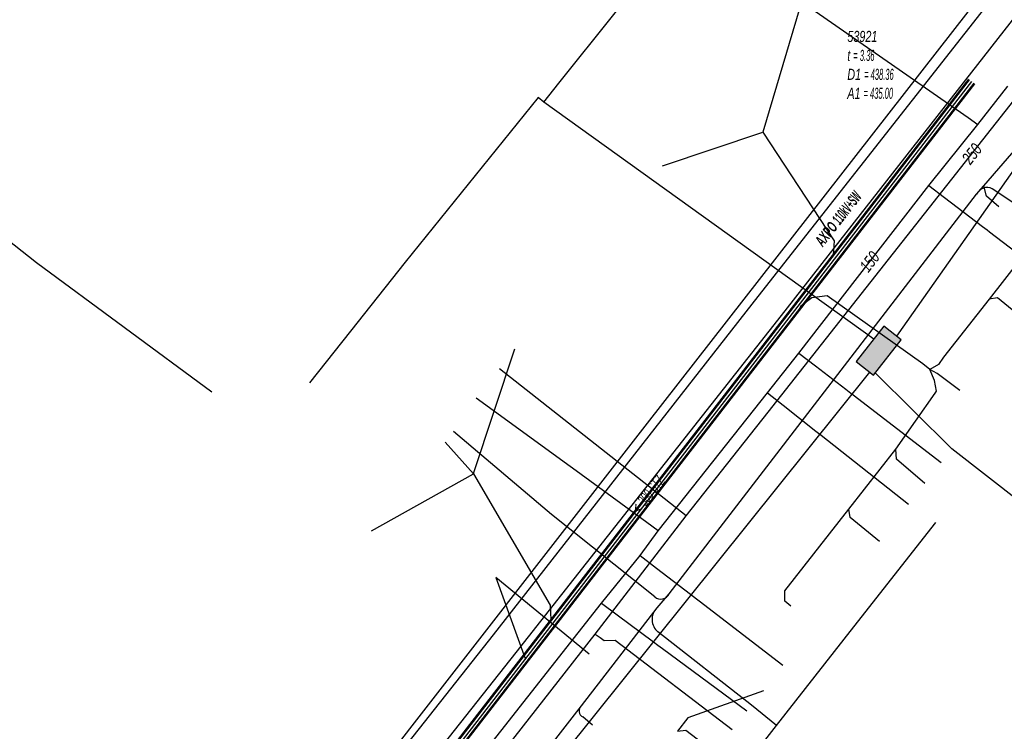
# Model space of a CAD drawing. Header units: metres. Extents: x 2695563 to 2696938, y 1260544 to 1262032.
# Tile 9 of 256: x 2696019 to 2696063, y 1260810 to 1260843. Entities that reach past the tile are written whole.
import ezdxf

# ---------------------------------------------------------------- set-up
doc = ezdxf.new("R2010")
doc.units = ezdxf.units.M
doc.linetypes.add('AUSGEZOGEN', pattern=[0])
for name, color, linetype in [('AW_LK_ Haltung Text', 7, 'AUSGEZOGEN'), ('AW_LK_Haltung', 24, 'AUSGEZOGEN'), ('AW_LK_Normschacht Text', 24, 'AUSGEZOGEN'), ('EW_LK_Trasseabs', 1, 'AUSGEZOGEN'), ('EW_LK_Trasseabs_Text', 1, 'AUSGEZOGEN'), ('EW_LK_Trasserand', 1, 'AUSGEZOGEN'), ('FM_LK_SW_BAUWERK', 94, 'AUSGEZOGEN'), ('FM_LK_SW_TRASSEKANTE', 94, 'AUSGEZOGEN'), ('GA_LK_Leitung', 32, 'AUSGEZOGEN'), ('GA_LK_Leitung_Text', 32, 'AUSGEZOGEN'), ('TV_LK_LEITUNG', 92, 'AUSGEZOGEN'), ('WA_LK_Leitung', 171, 'AUSGEZOGEN'), ('WA_LK_Leitung_Text', 171, 'AUSGEZOGEN')]:
    doc.layers.add(name, color=color, linetype=linetype)
doc.styles.add('ARIAL', font='arial.ttf')
doc.styles.add('ARIALNARROW', font='ARIALN.TTF')

# ---------------------------------------------------------------- blocks, each defined once
blk = doc.blocks.new('COMPLEXOBJECT_1712')
at = {"layer": 'EW_LK_Trasserand', "color": 1, "linetype": 'AUSGEZOGEN', "transparency": 33554687}
blk.add_lwpolyline([(6022.064, 10791.164), (6023.52, 10792.918), (6029.476, 10800.66), (6040.176, 10814.205), (6052.252, 10829.536), (6066.237, 10847.462), (6065.22, 10848.288), (6051.179, 10830.405), (6039.137, 10815.013), (6028.463, 10801.493), (6022.444, 10793.798), (6020.926, 10792.221)], dxfattribs=at)
blk = doc.blocks.new('COMPLEXOBJECT_2632')
at = {"layer": 'EW_LK_Trasseabs', "color": 1, "linetype": 'AUSGEZOGEN', "transparency": 33554687}
blk.add_line((6043.658, 10810.894), (6043.212, 10811.267), dxfattribs=at)
blk.add_arc((6043.348, 10811.539), 0.304, 130.0869, 243.491, dxfattribs=at)

msp = doc.modelspace()

# ---------------------------------------------------------------- hatches: boundary and pattern name
at = {"layer": 'EW_LK_Trasserand', "lineweight": 18, "transparency": 33554687}
h = msp.add_hatch(dxfattribs=at)
h.set_pattern_fill('MUSTER', color=1, scale=6075, style=0, pattern_type=2)
h.set_pattern_definition([(0, (2708005, 1273150), (6075, 6075), [6075, -6075]), (90, (2708005, 1273150), (-6075, 6075), [6075, -6075])])
h.paths.add_polyline_path([(2696009.493, 1260769.853), (2696009.961, 1260770.477), (2696011.469, 1260772.406), (2696012.471, 1260773.924), (2696012.573, 1260774.077), (2696012.673, 1260774.232), (2696012.771, 1260774.388), (2696012.866, 1260774.545), (2696012.96, 1260774.704), (2696013.051, 1260774.863), (2696013.14, 1260775.025), (2696013.226, 1260775.187), (2696013.31, 1260775.351), (2696013.392, 1260775.516), (2696013.472, 1260775.682), (2696013.549, 1260775.849), (2696013.624, 1260776.017), (2696013.696, 1260776.186), (2696013.766, 1260776.356), (2696013.833, 1260776.528), (2696013.899, 1260776.7), (2696013.961, 1260776.873), (2696014.021, 1260777.047), (2696014.079, 1260777.222), (2696014.134, 1260777.397), (2696014.187, 1260777.573), (2696014.237, 1260777.751), (2696014.285, 1260777.928), (2696014.33, 1260778.107), (2696014.373, 1260778.286), (2696014.413, 1260778.465), (2696014.451, 1260778.646), (2696014.486, 1260778.826), (2696014.518, 1260779.007), (2696014.548, 1260779.189), (2696014.911, 1260781.285), (2696014.933, 1260781.425), (2696014.957, 1260781.565), (2696014.983, 1260781.704), (2696015.01, 1260781.843), (2696015.039, 1260781.982), (2696015.071, 1260782.121), (2696015.104, 1260782.259), (2696015.138, 1260782.396), (2696015.175, 1260782.533), (2696015.213, 1260782.67), (2696015.253, 1260782.806), (2696015.295, 1260782.941), (2696015.339, 1260783.076), (2696015.385, 1260783.21), (2696015.432, 1260783.344), (2696015.481, 1260783.477), (2696015.532, 1260783.609), (2696015.584, 1260783.741), (2696015.638, 1260783.872), (2696015.694, 1260784.003), (2696015.752, 1260784.132), (2696015.811, 1260784.261), (2696015.872, 1260784.389), (2696015.935, 1260784.516), (2696015.999, 1260784.643), (2696016.065, 1260784.768), (2696016.133, 1260784.893), (2696016.202, 1260785.016), (2696016.273, 1260785.139), (2696016.346, 1260785.261), (2696016.42, 1260785.382), (2696016.497, 1260785.502), (2696016.576, 1260785.621), (2696016.657, 1260785.739), (2696016.74, 1260785.856), (2696016.824, 1260785.971), (2696016.909, 1260786.085), (2696016.997, 1260786.198), (2696017.086, 1260786.31), (2696017.176, 1260786.421), (2696017.269, 1260786.53), (2696017.362, 1260786.638), (2696017.458, 1260786.744), (2696017.554, 1260786.849), (2696017.653, 1260786.953), (2696017.752, 1260787.055), (2696017.854, 1260787.156), (2696017.956, 1260787.255), (2696018.06, 1260787.353), (2696018.166, 1260787.45), (2696018.273, 1260787.545), (2696018.381, 1260787.638), (2696018.49, 1260787.73), (2696018.601, 1260787.82), (2696018.713, 1260787.908), (2696018.827, 1260787.995), (2696018.941, 1260788.081), (2696019.057, 1260788.164), (2696019.174, 1260788.246), (2696019.292, 1260788.327), (2696019.412, 1260788.405), (2696019.532, 1260788.482), (2696019.656, 1260788.545), (2696019.78, 1260788.609), (2696019.903, 1260788.674), (2696020.025, 1260788.741), (2696020.147, 1260788.809), (2696020.268, 1260788.877), (2696020.388, 1260788.948), (2696020.507, 1260789.019), (2696020.626, 1260789.092), (2696020.744, 1260789.165), (2696020.861, 1260789.24), (2696020.978, 1260789.316), (2696021.094, 1260789.394), (2696021.209, 1260789.472), (2696021.323, 1260789.552), (2696021.436, 1260789.632), (2696021.549, 1260789.714), (2696021.661, 1260789.797), (2696021.772, 1260789.881), (2696021.882, 1260789.966), (2696021.991, 1260790.053), (2696022.1, 1260790.14), (2696022.207, 1260790.229), (2696022.314, 1260790.318), (2696022.419, 1260790.409), (2696022.524, 1260790.5), (2696022.628, 1260790.593), (2696022.731, 1260790.687), (2696022.833, 1260790.781), (2696022.934, 1260790.877), (2696023.034, 1260790.974), (2696024.49, 1260792.728), (2696030.446, 1260800.47), (2696041.146, 1260814.015), (2696053.222, 1260829.346), (2696067.207, 1260847.272), (2696066.19, 1260848.098), (2696052.149, 1260830.215), (2696040.107, 1260814.823), (2696029.433, 1260801.303), (2696023.414, 1260793.608), (2696021.896, 1260792.031), (2696021.797, 1260791.952), (2696021.697, 1260791.874), (2696021.598, 1260791.795), (2696021.498, 1260791.717), (2696021.398, 1260791.639), (2696021.298, 1260791.562), (2696021.198, 1260791.484), (2696021.097, 1260791.407), (2696020.997, 1260791.33), (2696020.896, 1260791.254), (2696020.795, 1260791.177), (2696020.694, 1260791.101), (2696020.592, 1260791.025), (2696020.491, 1260790.949), (2696020.389, 1260790.874), (2696020.287, 1260790.798), (2696020.185, 1260790.723), (2696020.083, 1260790.649), (2696019.98, 1260790.574), (2696019.878, 1260790.5), (2696019.775, 1260790.426), (2696019.672, 1260790.352), (2696019.569, 1260790.278), (2696019.466, 1260790.205), (2696019.362, 1260790.132), (2696019.259, 1260790.059), (2696019.155, 1260789.986), (2696019.051, 1260789.914), (2696018.947, 1260789.842), (2696018.842, 1260789.77), (2696018.738, 1260789.698), (2696018.61, 1260789.604), (2696018.482, 1260789.508), (2696018.356, 1260789.41), (2696018.231, 1260789.312), (2696018.108, 1260789.211), (2696017.985, 1260789.109), (2696017.864, 1260789.006), (2696017.744, 1260788.902), (2696017.625, 1260788.795), (2696017.507, 1260788.688), (2696017.391, 1260788.579), (2696017.276, 1260788.469), (2696017.162, 1260788.357), (2696017.05, 1260788.244), (2696016.939, 1260788.13), (2696016.83, 1260788.014), (2696016.721, 1260787.897), (2696016.615, 1260787.779), (2696016.509, 1260787.66), (2696016.405, 1260787.539), (2696016.303, 1260787.417), (2696016.202, 1260787.294), (2696016.102, 1260787.17), (2696016.004, 1260787.044), (2696015.907, 1260786.917), (2696015.812, 1260786.79), (2696015.719, 1260786.661), (2696015.627, 1260786.531), (2696015.536, 1260786.399), (2696015.447, 1260786.267), (2696015.36, 1260786.134), (2696015.274, 1260785.996), (2696015.189, 1260785.856), (2696015.106, 1260785.715), (2696015.026, 1260785.573), (2696014.947, 1260785.43), (2696014.87, 1260785.286), (2696014.795, 1260785.141), (2696014.722, 1260784.995), (2696014.651, 1260784.848), (2696014.582, 1260784.7), (2696014.515, 1260784.551), (2696014.451, 1260784.402), (2696014.388, 1260784.251), (2696014.327, 1260784.1), (2696014.268, 1260783.947), (2696014.212, 1260783.794), (2696014.157, 1260783.64), (2696014.105, 1260783.486), (2696014.055, 1260783.33), (2696014.007, 1260783.174), (2696013.961, 1260783.018), (2696013.917, 1260782.861), (2696013.875, 1260782.703), (2696013.835, 1260782.544), (2696013.798, 1260782.386), (2696013.763, 1260782.226), (2696013.73, 1260782.066), (2696013.699, 1260781.906), (2696013.67, 1260781.745), (2696013.643, 1260781.584), (2696013.619, 1260781.423), (2696013.265, 1260779.402), (2696013.236, 1260779.236), (2696013.204, 1260779.07), (2696013.17, 1260778.904), (2696013.134, 1260778.739), (2696013.095, 1260778.575), (2696013.055, 1260778.411), (2696013.012, 1260778.248), (2696012.967, 1260778.085), (2696012.919, 1260777.923), (2696012.87, 1260777.761), (2696012.818, 1260777.6), (2696012.764, 1260777.44), (2696012.708, 1260777.281), (2696012.65, 1260777.122), (2696012.59, 1260776.964), (2696012.527, 1260776.807), (2696012.463, 1260776.651), (2696012.396, 1260776.496), (2696012.327, 1260776.342), (2696012.257, 1260776.188), (2696012.184, 1260776.036), (2696012.109, 1260775.885), (2696012.032, 1260775.734), (2696011.953, 1260775.585), (2696011.872, 1260775.437), (2696011.789, 1260775.29), (2696011.704, 1260775.144), (2696011.617, 1260774.999), (2696011.528, 1260774.856), (2696011.437, 1260774.713), (2696011.344, 1260774.572), (2696010.407, 1260773.156), (2696008.945, 1260771.287), (2696007.968, 1260769.914)], flags=0)
at = {"layer": 'FM_LK_SW_BAUWERK', "transparency": 33554687}
msp.add_hatch(color=7, dxfattribs=at).paths.add_polyline_path([(2696058.663, 1260828.248), (2696057.876, 1260828.865), (2696056.611, 1260827.252), (2696057.398, 1260826.635)])

# ---------------------------------------------------------------- linework, layer by layer
at = {"layer": 'AW_LK_Haltung', "color": 24, "linetype": 'AUSGEZOGEN', "transparency": 33554687}
for p, q in [((2696054.382, 1260844.467), (2696052.37, 1260837.689)), ((2696047.807, 1260836.168), (2696052.37, 1260837.689)), ((2696041.078, 1260827.818), (2696039.204, 1260822.14)), ((2696061.328, 1260825.934), (2696060.546, 1260826.535)), ((2696037.928, 1260823.582), (2696039.206, 1260822.148)), ((2696034.57, 1260819.55), (2696039.206, 1260822.148)), ((2696044.478, 1260813.943), (2696040.224, 1260817.422)), ((2696040.224, 1260817.422), (2696041.569, 1260813.742))]:
    msp.add_line(p, q, dxfattribs=at)
at = {"layer": 'AW_LK_Haltung', "linetype": 'AUSGEZOGEN', "transparency": 33554687}
for p, q in [((2696061.726, 1260840.106), (2696018.578, 1260784.264)), ((2696061.741, 1260840.094), (2696018.593, 1260784.252)), ((2696061.757, 1260840.082), (2696018.609, 1260784.24)), ((2696061.963, 1260839.922), (2696018.815, 1260784.08)), ((2696061.979, 1260839.91), (2696018.831, 1260784.068)), ((2696061.994, 1260839.898), (2696018.846, 1260784.056))]:
    msp.add_line(p, q, dxfattribs=at)
at = {"layer": 'AW_LK_Haltung', "color": 255, "transparency": 33554687}
msp.add_line((2696061.86, 1260840.002), (2696018.712, 1260784.16), dxfattribs=at)
at = {"layer": 'AW_LK_Haltung', "color": 24, "linetype": 'AUSGEZOGEN', "transparency": 33554687}
for points in [[(2696052.37, 1260837.689), (2696055.615, 1260832.75), (2696055.569, 1260832.105)], [(2696067.744, 1260836.592), (2696064.762, 1260832.778), (2696062.663, 1260830.093), (2696060.594, 1260827.447)], [(2696059.962, 1260826.888), (2696059.651, 1260827.147), (2696055.297, 1260830.242), (2696054.606, 1260830.149), (2696054.1, 1260829.779), (2696053.963, 1260829.536)], [(2696065.044, 1260828.512), (2696063.04, 1260830.155), (2696062.663, 1260830.093)], [(2696060.594, 1260827.447), (2696060.361, 1260827.122), (2696059.962, 1260826.888)], [(2696060.215, 1260825.822), (2696060.276, 1260825.902), (2696060.183, 1260826.393), (2696059.962, 1260826.888)], [(2696060.546, 1260826.535), (2696060.308, 1260826.718), (2696059.962, 1260826.888)], [(2696053.649, 1260816.12), (2696053.378, 1260816.342), (2696053.367, 1260816.818), (2696056.281, 1260820.532), (2696058.426, 1260823.265), (2696060.215, 1260825.822)], [(2696059.743, 1260821.704), (2696058.457, 1260822.809), (2696058.426, 1260823.265)], [(2696039.206, 1260822.148), (2696042.701, 1260816.172), (2696042.734, 1260815.495)], [(2696057.673, 1260819.068), (2696056.343, 1260820.154), (2696056.281, 1260820.532)], [(2696052.397, 1260812.272), (2696048.959, 1260811.037), (2696048.484, 1260810.428)], [(2696050.156, 1260809.472), (2696048.87, 1260810.457), (2696048.485, 1260810.421)]]:
    msp.add_lwpolyline(points, dxfattribs=at)
at = {"layer": 'EW_LK_Trasseabs', "color": 1, "linetype": 'AUSGEZOGEN', "transparency": 33554687}
for p, q in [((2696062.416, 1260835.249), (2696069.194, 1260843.085)), ((2696062.097, 1260834.88), (2696062.416, 1260835.249)), ((2696067.413, 1260832.017), (2696062.807, 1260835.115)), ((2696048.113, 1260816.684), (2696062.097, 1260834.88)), ((2696042.76, 1260820.292), (2696038.3, 1260824.068)), ((2696047.461, 1260816.544), (2696042.76, 1260820.292)), ((2696056.518, 1260815.183), (2696060.233, 1260819.934)), ((2696047.56, 1260816.039), (2696048.113, 1260816.684)), ((2696044.122, 1260811.581), (2696047.56, 1260816.039)), ((2696051.85, 1260811.617), (2696047.599, 1260814.955)), ((2696052.994, 1260810.688), (2696056.518, 1260815.183)), ((2696033.271, 1260797.706), (2696044.122, 1260811.581)), ((2696052.994, 1260810.688), (2696051.85, 1260811.617)), ((2696049.149, 1260805.76), (2696052.994, 1260810.688))]:
    msp.add_line(p, q, dxfattribs=at)
for points in [[(2696021.61, 1260791.698), (2696029.752, 1260802.094), (2696047.123, 1260824.445), (2696067.604, 1260850.751)], [(2696063.112, 1260834.293), (2696062.55, 1260834.785), (2696062.416, 1260835.249)]]:
    msp.add_lwpolyline(points, dxfattribs=at)
for centre, radius, start, end in [((2696062.564, 1260834.66), 0.516, 61.8579, 154.7698), ((2696047.733, 1260816.866), 0.422, 229.856, 334.3815), ((2696048.049, 1260815.514), 0.718, 132.973, 231.148)]:
    msp.add_arc(centre, radius, start, end, dxfattribs=at)
at = {"layer": 'FM_LK_SW_BAUWERK', "color": 94, "transparency": 33554687}
msp.add_lwpolyline([(2696058.663, 1260828.248), (2696057.876, 1260828.865), (2696056.611, 1260827.252), (2696057.398, 1260826.635), (2696058.663, 1260828.248)], close=True, dxfattribs=at)
at = {"layer": 'FM_LK_SW_TRASSEKANTE', "color": 94, "linetype": 'AUSGEZOGEN', "transparency": 33554687}
for p, q in [((2696070.395, 1260845.374), (2696058.45, 1260828.415)), ((2696057.416, 1260828.279), (2696042.413, 1260839.058)), ((2696057.229, 1260826.767), (2696039.194, 1260804.278))]:
    msp.add_line(p, q, dxfattribs=at)
for points in [[(2696042.413, 1260839.058), (2696043.1, 1260839.918), (2696045.596, 1260843.043), (2696047.468, 1260845.387)], [(2696042.413, 1260839.058), (2696042.147, 1260839.267), (2696036.107, 1260831.771), (2696033.621, 1260828.637), (2696031.756, 1260826.288)], [(2696064.124, 1260820.829), (2696062.547, 1260822.059), (2696060.97, 1260823.289), (2696057.481, 1260826.741)]]:
    msp.add_lwpolyline(points, dxfattribs=at)
at = {"layer": 'GA_LK_Leitung', "color": 32, "linetype": 'AUSGEZOGEN', "transparency": 33554687}
msp.add_line((2696048.888, 1260820.229), (2696040.392, 1260826.927), dxfattribs=at)
for points in [[(2696020.759, 1260784.083), (2696027.048, 1260792.136), (2696032.421, 1260799.063), (2696044.751, 1260814.85), (2696048.888, 1260820.229), (2696052.607, 1260824.947), (2696064.411, 1260839.925), (2696064.621, 1260840.192)], [(2696044.751, 1260814.85), (2696044.971, 1260814.694), (2696045.157, 1260814.562), (2696045.649, 1260814.567), (2696050.984, 1260810.508)]]:
    msp.add_lwpolyline(points, dxfattribs=at)
at = {"layer": 'TV_LK_LEITUNG', "color": 92, "linetype": 'AUSGEZOGEN', "transparency": 33554687}
msp.add_lwpolyline([(2696006.089, 1260843.851), (2696007.354, 1260841.233), (2696019.332, 1260831.768), (2696027.306, 1260825.877)], dxfattribs=at)
at = {"layer": 'WA_LK_Leitung', "color": 7, "linetype": 'AUSGEZOGEN', "transparency": 33554687}
for p, q in [((2696053.845, 1260843.841), (2696058.03, 1260840.925)), ((2696056.475, 1260825.74), (2696060.479, 1260822.657)), ((2696055.032, 1260823.897), (2696059.001, 1260820.767))]:
    msp.add_line(p, q, dxfattribs=at)
for points in [[(2696058.03, 1260840.925), (2696061.718, 1260838.355), (2696062.154, 1260838.051)], [(2696019.9, 1260783.94), (2696020.671, 1260784.931), (2696027.089, 1260793.182), (2696030.657, 1260797.717), (2696032.013, 1260799.562), (2696037.68, 1260806.852), (2696039.399, 1260809.079), (2696045.027, 1260816.261), (2696046.786, 1260818.423), (2696047.61, 1260819.555), (2696052.583, 1260825.829), (2696054.002, 1260827.643), (2696059.917, 1260835.271), (2696062.154, 1260838.051), (2696063.522, 1260839.791)], [(2696059.917, 1260835.271), (2696060.637, 1260834.722), (2696062.358, 1260833.408), (2696062.572, 1260833.245)], [(2696062.572, 1260833.245), (2696062.685, 1260833.159), (2696066.444, 1260830.291)], [(2696054.002, 1260827.643), (2696054.768, 1260827.054), (2696056.145, 1260825.993), (2696056.372, 1260825.819), (2696056.475, 1260825.74)], [(2696052.583, 1260825.829), (2696053.301, 1260825.262), (2696054.784, 1260824.093), (2696055.032, 1260823.897)], [(2696043.71, 1260822.402), (2696043.606, 1260822.478), (2696039.339, 1260825.592)], [(2696047.61, 1260819.555), (2696047.102, 1260819.926), (2696043.71, 1260822.402)], [(2696046.786, 1260818.423), (2696047.533, 1260817.85), (2696049.081, 1260816.662), (2696049.357, 1260816.45)], [(2696049.357, 1260816.45), (2696049.474, 1260816.361), (2696053.28, 1260813.44)], [(2696045.027, 1260816.261), (2696045.744, 1260815.728), (2696047.393, 1260814.504), (2696047.596, 1260814.353)], [(2696047.596, 1260814.353), (2696047.81, 1260814.194), (2696051.641, 1260811.35)]]:
    msp.add_lwpolyline(points, dxfattribs=at)

# ---------------------------------------------------------------- block references
at = {"layer": 'EW_LK_Trasseabs', "color": 1, "linetype": 'AUSGEZOGEN', "lineweight": -3, "transparency": 33554687}
msp.add_blockref('COMPLEXOBJECT_2632', (2690000.97, 1249999.81), dxfattribs=at)
at = {"layer": 'EW_LK_Trasserand', "color": 1, "linetype": 'AUSGEZOGEN', "lineweight": -3, "transparency": 33554687}
msp.add_blockref('COMPLEXOBJECT_1712', (2690000.97, 1249999.81), dxfattribs=at)

# ---------------------------------------------------------------- texts
at = {"layer": 'AW_LK_ Haltung Text', "color": 24, "transparency": 33554687, "insert": (2696047.151, 1260821.197), "char_height": 0.55705, "width": 2.75543, "attachment_point": 5, "rotation": 51.7104, "style": 'ARIAL'}
msp.add_mtext('\\A1;{\\fArial|i1|b0;\\H0.557054;\\W0.700000;\\C24;< \\W0.490000;300 STZ}\\P', dxfattribs=at)
at = {"layer": 'AW_LK_Normschacht Text', "color": 24, "transparency": 33554687, "insert": (2696056.215, 1260842.305), "char_height": 0.50641, "width": 2.83797, "attachment_point": 1, "line_spacing_factor": 1.024096, "style": 'ARIAL'}
msp.add_mtext('\\A1;{\\fArial|i1|b0;\\H0.506413;\\W0.695318;\\C24;53921}\\P{\\fArial|i1|b0;\\H0.505000;\\W0.695318;\\C24;t \\W0.486723;= 3.36}\\P{\\fArial|i1|b0;\\H0.505000;\\W0.695318;\\C24;D1 \\W0.486723;= 438.36}\\P{\\fArial|i1|b0;\\H0.505000;\\W0.695318;\\C24;A1 \\W0.486723;= 435.00}\\P', dxfattribs=at)
at = {"layer": 'EW_LK_Trasseabs_Text', "color": 1, "transparency": 33554687, "insert": (2696055.804, 1260833.754), "char_height": 0.5075, "width": 3.51069, "attachment_point": 5, "rotation": 51.9345, "style": 'ARIALNARROW'}
msp.add_mtext('\\A1;{\\fArial Narrow|i1|b1;\\H0.507500;\\W0.700000;\\C1;AXPO \\W0.490000;110kV+SW}\\P', dxfattribs=at)
at = {"layer": 'GA_LK_Leitung_Text', "color": 32, "transparency": 33554687, "insert": (2696061.882, 1260836.709), "char_height": 0.55825, "width": 1.11429, "attachment_point": 5, "rotation": 51.7149, "style": 'ARIAL'}
msp.add_mtext('\\A1;{\\fArial|i1|b0;\\H0.558250;\\W0.700000;\\C32;250}\\P', dxfattribs=at)
at = {"layer": 'WA_LK_Leitung_Text', "color": 7, "transparency": 33554687, "insert": (2696057.231, 1260831.799), "char_height": 0.55426, "width": 1.10014, "attachment_point": 5, "rotation": 52.2144, "style": 'ARIAL'}
msp.add_mtext('\\A1;{\\fArial|i1|b0;\\H0.554263;\\W0.700000;\\C7;150}\\P', dxfattribs=at)

doc.saveas('drawing.dxf')
